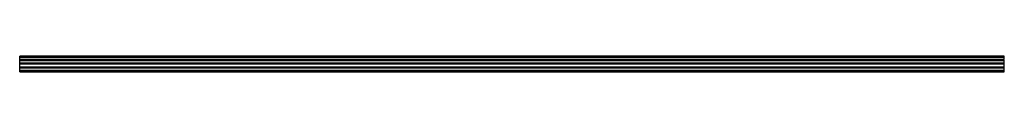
# Model space of a CAD drawing. Header units: millimetres. Extents: x 299 to 2299, y 1781 to 1812.
import ezdxf

# ---------------------------------------------------------------- set-up
doc = ezdxf.new("R2010")
doc.units = ezdxf.units.MM
doc.header["$LTSCALE"] = 233.06913
doc.layers.get('0').update_dxf_attribs({"linetype": 'CONTINUOUS'})

msp = doc.modelspace()

# ---------------------------------------------------------------- linework, layer by layer
at = {"color": 7}
for p, q in [((299.1, 1806.2), (299.1, 1812.2)), ((2299.1, 1812.2), (299.1, 1812.2)), ((299.1, 1810.7), (2299.1, 1810.7)), ((299.1, 1806.2), (2299.1, 1806.2)), ((299.1, 1788.9), (299.1, 1805.7)), ((299.1, 1805.2), (2299.1, 1805.2)), ((2299.1, 1803.7), (299.1, 1803.7)), ((2299.1, 1803.3), (299.1, 1803.3)), ((2299.1, 1806.2), (2299.1, 1812.2)), ((2299.1, 1788.4), (2299.1, 1805.2)), ((2299.1, 1798.1), (299.1, 1798.1)), ((2299.1, 1796), (299.1, 1796)), ((299.1, 1790.8), (2299.1, 1790.8)), ((299.1, 1790.4), (2299.1, 1790.4)), ((2299.1, 1788.9), (299.1, 1788.9)), ((299.1, 1780.9), (299.1, 1787.9)), ((2299.1, 1787.9), (299.1, 1787.9)), ((2299.1, 1783.4), (299.1, 1783.4)), ((299.1, 1781.9), (2299.1, 1781.9)), ((299.1, 1780.9), (2299.1, 1780.9)), ((2299.1, 1780.9), (2299.1, 1787.9))]:
    msp.add_line(p, q, dxfattribs=at)

doc.saveas('drawing.dxf')
